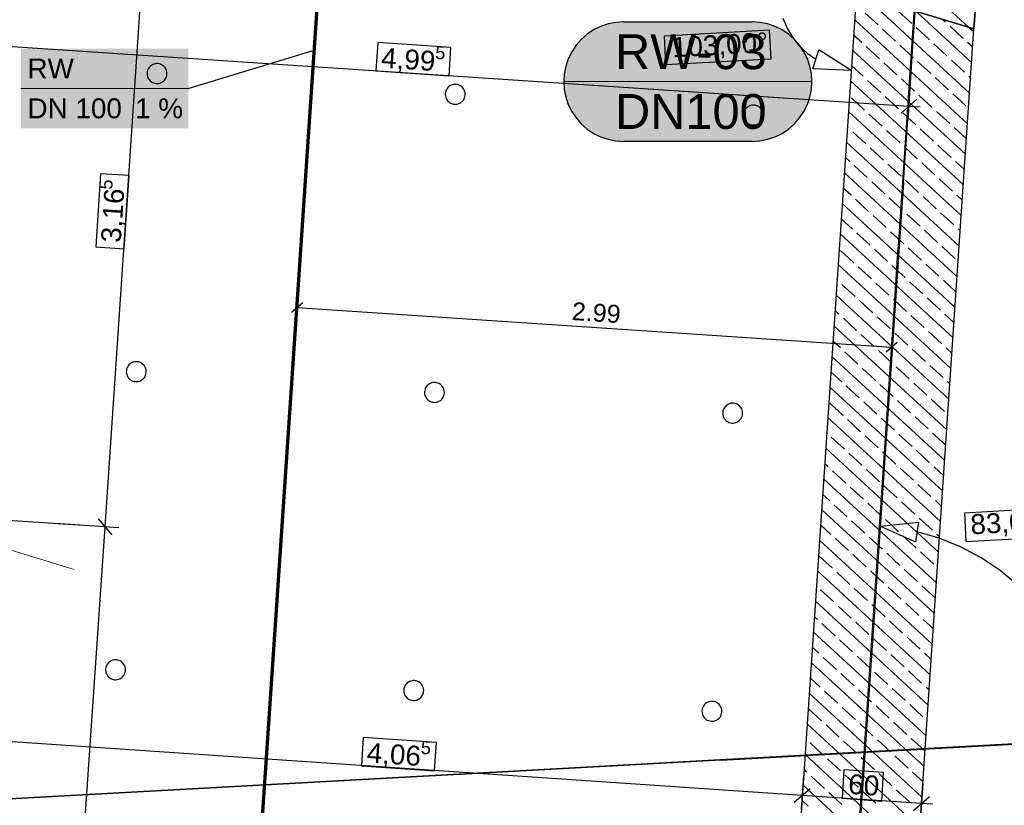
# Model space of a CAD drawing. Extents: x -779 to 790, y -208 to 633.
# Tile 215 of 232: x 381 to 480, y 185 to 264. Entities that reach past the tile are written whole.
import ezdxf
from ezdxf.lldxf.tags import DXFTag

# ---------------------------------------------------------------- set-up
doc = ezdxf.new("R2010")
doc.units = 0
doc.layers.get('0').update_dxf_attribs({"lineweight": 25})
for name, color, linetype, lineweight, true_color in [('01AFU Allgemein Bemaßung-A07F5V4RWF', 7, 'Continuous', 25, 0x848484), ('02 Raster Bemaßung', 7, 'Continuous', 25, 0x848484), ('02 Raster Gebäude-A07F5V4QWF', 7, 'Continuous', 25, 0x848484), ('20 Fundament-A07F5V4OWF', 7, 'Continuous', 25, 0x848484), ('20 Magerbeton Bohrungen', 7, 'Continuous', 25, 0x848484), ('S_Mass', 150, 'Continuous', 25, 0x007fff), ('S_Regenwasser_Grundleitung', 7, 'Continuous', 70, 0x0080ff), ('X_Mass', 150, 'Continuous', 25, 0x007fff)]:
    doc.layers.add(name, color=color, linetype=linetype, lineweight=lineweight, true_color=true_color)
doc.layers.add('02 Raster Gebäude-A07F5V53WF', color=7, linetype='Continuous', lineweight=13)
doc.styles.get("Standard").update_dxf_attribs({"font": 'arial.ttf'})
tags = doc.linetypes.add('Raster-A07F5V4TWF', pattern=[0.2, 0.1, -0.05, 0, -0.05]).pattern_tags.tags
tags[10:11] = [DXFTag(74, 4), DXFTag(75, 0), DXFTag(340, '0'), DXFTag(46, 1.0), DXFTag(50, 0.0), DXFTag(44, 0.0), DXFTag(45, 0.0)]
tags[8:9] = [DXFTag(74, 4), DXFTag(75, 0), DXFTag(340, '0'), DXFTag(46, 1.0), DXFTag(50, 0.0), DXFTag(44, 0.0), DXFTag(45, 0.0)]
tags[6:7] = [DXFTag(74, 4), DXFTag(75, 0), DXFTag(340, '0'), DXFTag(46, 1.0), DXFTag(50, 0.0), DXFTag(44, 0.0), DXFTag(45, 0.0)]
tags[4:5] = [DXFTag(74, 4), DXFTag(75, 0), DXFTag(340, '0'), DXFTag(46, 1.0), DXFTag(50, 0.0), DXFTag(44, 0.0), DXFTag(45, 0.0)]
tags = doc.linetypes.add('Raster-A07F5V57WF', pattern=[0.2, 0.1, -0.05, 0, -0.05]).pattern_tags.tags
tags[10:11] = [DXFTag(74, 4), DXFTag(75, 0), DXFTag(340, '0'), DXFTag(46, 1.0), DXFTag(50, 0.0), DXFTag(44, 0.0), DXFTag(45, 0.0)]
tags[8:9] = [DXFTag(74, 4), DXFTag(75, 0), DXFTag(340, '0'), DXFTag(46, 1.0), DXFTag(50, 0.0), DXFTag(44, 0.0), DXFTag(45, 0.0)]
tags[6:7] = [DXFTag(74, 4), DXFTag(75, 0), DXFTag(340, '0'), DXFTag(46, 1.0), DXFTag(50, 0.0), DXFTag(44, 0.0), DXFTag(45, 0.0)]
tags[4:5] = [DXFTag(74, 4), DXFTag(75, 0), DXFTag(340, '0'), DXFTag(46, 1.0), DXFTag(50, 0.0), DXFTag(44, 0.0), DXFTag(45, 0.0)]
tags = doc.linetypes.add('Strichpunkt', pattern=[1, 0.5, -0.25, 0, -0.25]).pattern_tags.tags
tags[10:11] = [DXFTag(74, 4), DXFTag(75, 0), DXFTag(340, '0'), DXFTag(46, 1.0), DXFTag(50, 0.0), DXFTag(44, 0.0), DXFTag(45, 0.0)]
tags[8:9] = [DXFTag(74, 4), DXFTag(75, 0), DXFTag(340, '0'), DXFTag(46, 1.0), DXFTag(50, 0.0), DXFTag(44, 0.0), DXFTag(45, 0.0)]
tags[6:7] = [DXFTag(74, 4), DXFTag(75, 0), DXFTag(340, '0'), DXFTag(46, 1.0), DXFTag(50, 0.0), DXFTag(44, 0.0), DXFTag(45, 0.0)]
tags[4:5] = [DXFTag(74, 4), DXFTag(75, 0), DXFTag(340, '0'), DXFTag(46, 1.0), DXFTag(50, 0.0), DXFTag(44, 0.0), DXFTag(45, 0.0)]
tags = doc.linetypes.add('Wipeout_Contour-A07F5V4SWF', pattern=[1, 0, -1]).pattern_tags.tags
tags[6:7] = [DXFTag(74, 4), DXFTag(75, 0), DXFTag(340, '0'), DXFTag(46, 1.0), DXFTag(50, 0.0), DXFTag(44, 0.0), DXFTag(45, 0.0)]
tags[4:5] = [DXFTag(74, 4), DXFTag(75, 0), DXFTag(340, '0'), DXFTag(46, 1.0), DXFTag(50, 0.0), DXFTag(44, 0.0), DXFTag(45, 0.0)]

# ---------------------------------------------------------------- blocks, each defined once
blk = doc.blocks.new('Referenz-A07F5V4VWF', base_point=(-401.415, -176.34))
at = {"color": 0, "linetype": 'ByBlock', "lineweight": -2, "ltscale": 12.5}
for p, q in [((476.505, 263.113), (477.336, 275.402)), ((464.718, 266.687), (446.71, 0.268)), ((464.718, 266.687), (457.904, 165.879)), ((464.718, 266.687), (476.505, 263.113)), ((476.505, 263.113), (464.718, 266.687)), ((458.901, 2.668), (476.505, 263.113))]:
    blk.add_line(p, q, dxfattribs=at)
at = {"layer": '01AFU Allgemein Bemaßung-A07F5V4RWF', "color": 0, "linetype": 'Wipeout_Contour-A07F5V4SWF', "lineweight": -2, "ltscale": 1.625}
for p, q in [((415.214, 191.955), (415.021, 189.104)), ((422.564, 191.459), (415.214, 191.955)), ((422.371, 188.608), (422.564, 191.459)), ((415.021, 189.104), (422.371, 188.608)), ((463.462, 188.694), (463.27, 185.843)), ((467.44, 188.425), (463.462, 188.694)), ((467.248, 185.574), (467.44, 188.425)), ((463.27, 185.843), (467.248, 185.574))]:
    blk.add_line(p, q, dxfattribs=at)
at = {"layer": '01AFU Allgemein Bemaßung-A07F5V4RWF', "color": 0, "lineweight": -2}
for p, q in [((459.273, 186.142), (378.123, 191.627)), ((459.408, 188.138), (459.179, 184.739)), ((458.474, 185.444), (460.072, 186.84)), ((471.383, 187.328), (471.153, 183.929)), ((471.248, 185.332), (459.273, 186.142)), ((470.449, 184.635), (472.047, 186.03)), ((472.37, 185.257), (471.248, 185.332))]:
    blk.add_line(p, q, dxfattribs=at)
at = {"layer": '02 Raster Bemaßung', "color": 0, "lineweight": -2}
for p, q in [((389.288, 213.109), (393.558, 276.281)), ((457.333, 264.179), (457.75, 263.183)), ((457.75, 263.183), (458.3, 262.254)), ((370.306, 261.967), (469.984, 255.347)), ((458.3, 262.254), (458.974, 261.41)), ((458.974, 261.41), (459.757, 260.668)), ((460.332, 259.088), (460.94, 260.993)), ((464.192, 258.905), (460.94, 260.993)), ((459.757, 260.668), (460.636, 260.041)), ((469.891, 253.944), (470.316, 260.337)), ((464.192, 258.905), (460.332, 259.088)), ((469.186, 254.649), (470.782, 256.046)), ((469.984, 255.347), (471.107, 255.273)), ((388.59, 213.908), (389.986, 212.311)), ((467.114, 213.153), (470.954, 213.586)), ((470.954, 213.586), (470.655, 211.608)), ((378.556, 54.335), (389.288, 213.109)), ((390.691, 213.015), (384.299, 213.447)), ((467.114, 213.153), (470.655, 211.608)), ((473.027, 211.951), (470.804, 212.597)), ((475.172, 211.083), (473.027, 211.951)), ((477.218, 210.001), (475.172, 211.083)), ((479.143, 208.717), (477.218, 210.001)), ((480.928, 207.244), (479.143, 208.717))]:
    blk.add_line(p, q, dxfattribs=at)
at = {"layer": '02 Raster Bemaßung', "color": 0, "linetype": 'Wipeout_Contour-A07F5V4SWF', "lineweight": -2, "ltscale": 1.625}
for p, q in [((455.982, 262.955), (445.404, 262.376)), ((456.138, 260.102), (455.982, 262.955)), ((445.404, 262.376), (445.56, 259.523)), ((416.657, 261.724), (416.468, 258.873)), ((424.008, 261.236), (416.657, 261.724)), ((423.819, 258.385), (424.008, 261.236)), ((445.56, 259.523), (456.138, 260.102)), ((416.468, 258.873), (423.819, 258.385)), ((388.849, 248.561), (388.352, 241.211)), ((391.7, 248.368), (388.849, 248.561)), ((391.203, 241.018), (391.7, 248.368)), ((388.352, 241.211), (391.203, 241.018)), ((484.562, 214.981), (475.547, 214.487)), ((475.547, 214.487), (475.703, 211.634)), ((475.703, 211.634), (484.718, 212.127))]:
    blk.add_line(p, q, dxfattribs=at)
at = {"layer": '02 Raster Gebäude-A07F5V4QWF', "color": 0, "linetype": 'Raster-A07F5V4TWF', "lineweight": -2, "ltscale": 187.5}
for p, q in [((469.446, 247.662), (473.796, 312.011)), ((469.446, 247.662), (448.555, -61.417)), ((451.144, 189.676), (515.542, 193.2)), ((451.144, 189.676), (-78.952, 160.671))]:
    blk.add_line(p, q, dxfattribs=at)
at = {"layer": '02 Raster Gebäude-A07F5V4QWF', "color": 0, "linetype": 'Strichpunkt', "lineweight": -2, "ltscale": 0.405}
blk.add_line((379.518, 213.761), (387.118, 213.256), dxfattribs=at)
at = {"layer": '20 Fundament-A07F5V4OWF', "color": 0, "lineweight": -2}
for p, q in [((477.336, 275.402), (476.505, 263.113)), ((475.966, 263.276), (469.034, 269.668)), ((464.718, 266.687), (457.904, 165.879)), ((476.068, 256.652), (465.415, 266.475)), ((476.276, 259.725), (470.691, 264.876)), ((475.861, 253.578), (464.537, 264.02)), ((466.879, 263.493), (465.556, 264.713)), ((470.271, 263.63), (468.947, 264.851)), ((473.662, 263.768), (473.328, 264.076)), ((458.063, -9.729), (476.505, 263.113)), ((468.644, 261.866), (467.32, 263.086)), ((472.035, 262.003), (470.712, 263.224)), ((475.427, 262.141), (474.104, 263.361)), ((476.484, 262.799), (475.966, 263.276)), ((465.252, 261.728), (464.434, 262.483)), ((475.653, 250.505), (464.33, 260.946)), ((467.016, 260.101), (465.693, 261.322)), ((470.408, 260.239), (469.085, 261.459)), ((473.8, 260.376), (472.476, 261.596)), ((476.38, 261.262), (475.868, 261.734)), ((475.564, 258.749), (474.241, 259.969)), ((465.389, 258.337), (464.226, 259.409)), ((468.781, 258.474), (467.458, 259.694)), ((472.173, 258.611), (470.849, 259.832)), ((470.546, 256.847), (469.222, 258.067)), ((473.937, 256.984), (472.614, 258.205)), ((476.172, 258.188), (476.006, 258.342)), ((475.445, 247.431), (464.122, 257.873)), ((467.154, 256.709), (465.83, 257.93)), ((465.527, 254.945), (464.203, 256.165)), ((468.918, 255.082), (467.595, 256.303)), ((472.31, 255.22), (470.987, 256.44)), ((475.702, 255.357), (474.378, 256.577)), ((475.237, 244.358), (463.914, 254.799)), ((467.291, 253.318), (465.968, 254.538)), ((470.683, 253.455), (469.36, 254.675)), ((474.075, 253.593), (472.751, 254.813)), ((463.899, 253.18), (463.81, 253.262)), ((472.448, 251.828), (471.124, 253.048)), ((475.757, 252.042), (474.516, 253.186)), ((465.664, 251.553), (464.341, 252.773)), ((469.056, 251.691), (467.732, 252.911)), ((475.03, 241.284), (463.706, 251.726)), ((467.429, 249.926), (466.105, 251.146)), ((470.82, 250.063), (469.497, 251.284)), ((474.212, 250.201), (472.889, 251.421)), ((464.037, 249.789), (463.603, 250.189)), ((465.801, 248.161), (464.478, 249.382)), ((469.193, 248.299), (467.87, 249.519)), ((472.585, 248.436), (471.262, 249.657)), ((475.549, 248.968), (474.653, 249.794)), ((474.822, 238.211), (463.499, 248.652)), ((464.174, 246.397), (463.395, 247.115)), ((467.566, 246.534), (466.243, 247.755)), ((470.958, 246.672), (469.634, 247.892)), ((474.35, 246.809), (473.026, 248.029)), ((469.331, 244.907), (468.007, 246.127)), ((472.722, 245.044), (471.399, 246.265)), ((475.341, 245.895), (474.791, 246.402)), ((474.614, 235.137), (463.291, 245.579)), ((465.939, 244.77), (464.615, 245.99)), ((467.703, 243.142), (466.38, 244.363)), ((471.095, 243.28), (469.772, 244.5)), ((474.487, 243.417), (473.164, 244.638)), ((464.312, 243.005), (463.187, 244.042)), ((474.406, 232.064), (463.083, 242.505)), ((466.076, 241.378), (464.753, 242.598)), ((469.468, 241.515), (468.145, 242.736)), ((472.86, 241.653), (471.536, 242.873)), ((475.133, 242.821), (474.928, 243.01)), ((474.624, 240.025), (473.301, 241.246)), ((464.449, 239.613), (463.126, 240.834)), ((467.841, 239.751), (466.517, 240.971)), ((471.233, 239.888), (469.909, 241.108)), ((474.199, 228.99), (462.875, 239.432)), ((466.214, 237.986), (464.89, 239.206)), ((469.605, 238.123), (468.282, 239.344)), ((472.997, 238.261), (471.674, 239.481)), ((462.822, 237.849), (462.772, 237.895)), ((464.586, 236.221), (463.263, 237.442)), ((467.978, 236.359), (466.655, 237.579)), ((471.37, 236.496), (470.047, 237.717)), ((474.718, 236.674), (473.438, 237.854)), ((473.991, 225.917), (462.668, 236.358)), ((466.351, 234.594), (465.028, 235.815)), ((469.743, 234.732), (468.419, 235.952)), ((473.135, 234.869), (471.811, 236.089)), ((462.959, 234.457), (462.564, 234.822)), ((471.507, 233.104), (470.184, 234.325)), ((474.51, 233.601), (473.576, 234.462)), ((473.783, 222.843), (462.46, 233.285)), ((464.724, 232.83), (463.4, 234.05)), ((468.116, 232.967), (466.792, 234.187)), ((466.488, 231.202), (465.165, 232.423)), ((469.88, 231.34), (468.557, 232.56)), ((473.272, 231.477), (471.949, 232.698)), ((463.097, 231.065), (462.356, 231.748)), ((464.861, 229.438), (463.538, 230.658)), ((468.253, 229.575), (466.93, 230.796)), ((471.645, 229.713), (470.321, 230.933)), ((474.302, 230.527), (473.713, 231.071)), ((473.575, 219.77), (462.252, 230.211)), ((473.409, 228.086), (472.086, 229.306)), ((463.234, 227.673), (462.148, 228.675)), ((466.626, 227.811), (465.302, 229.031)), ((470.018, 227.948), (468.694, 229.168)), ((468.39, 226.184), (467.067, 227.404)), ((471.782, 226.321), (470.459, 227.541)), ((474.095, 227.454), (473.851, 227.679)), ((473.368, 216.696), (462.044, 227.138)), ((464.999, 226.046), (463.675, 227.266)), ((463.372, 224.282), (462.048, 225.502)), ((466.763, 224.419), (465.44, 225.639)), ((470.155, 224.556), (468.832, 225.777)), ((473.547, 224.694), (472.223, 225.914)), ((473.16, 213.623), (461.837, 224.064)), ((465.136, 222.654), (463.813, 223.875)), ((468.528, 222.792), (467.204, 224.012)), ((471.92, 222.929), (470.596, 224.15)), ((461.744, 222.517), (461.733, 222.528)), ((470.293, 221.165), (468.969, 222.385)), ((473.679, 221.307), (472.361, 222.522)), ((463.509, 220.89), (462.186, 222.11)), ((466.901, 221.027), (465.577, 222.248)), ((472.952, 210.549), (461.629, 220.991)), ((465.274, 219.263), (463.95, 220.483)), ((468.665, 219.4), (467.342, 220.62)), ((472.057, 219.537), (470.734, 220.758)), ((461.882, 219.125), (461.525, 219.454)), ((463.646, 217.498), (462.323, 218.718)), ((467.038, 217.635), (465.715, 218.856)), ((470.43, 217.773), (469.106, 218.993)), ((473.472, 218.233), (472.498, 219.131)), ((472.744, 207.476), (461.421, 217.917)), ((465.411, 215.871), (464.088, 217.091)), ((468.803, 216.008), (467.479, 217.229)), ((472.195, 216.146), (470.871, 217.366)), ((462.019, 215.733), (461.317, 216.381)), ((467.176, 214.244), (465.852, 215.464)), ((470.567, 214.381), (469.244, 215.601)), ((473.264, 215.16), (472.636, 215.739)), ((472.537, 204.402), (461.213, 214.844)), ((463.784, 214.106), (462.46, 215.327)), ((465.548, 212.479), (464.225, 213.699)), ((468.94, 212.616), (467.617, 213.837)), ((472.332, 212.754), (471.008, 213.974)), ((462.157, 212.342), (461.11, 213.307)), ((472.329, 201.329), (461.006, 211.77)), ((463.921, 210.714), (462.598, 211.935)), ((467.313, 210.852), (465.99, 212.072)), ((470.705, 210.989), (469.381, 212.21)), ((473.056, 212.086), (472.773, 212.347)), ((472.469, 209.362), (471.146, 210.582)), ((462.294, 208.95), (460.971, 210.17)), ((465.686, 209.087), (464.362, 210.308)), ((469.078, 209.225), (467.754, 210.445)), ((472.121, 198.255), (460.798, 208.697)), ((464.059, 207.323), (462.735, 208.543)), ((467.45, 207.46), (466.127, 208.68)), ((470.842, 207.597), (469.519, 208.818)), ((462.431, 205.558), (461.108, 206.778)), ((465.823, 205.695), (464.5, 206.916)), ((469.215, 205.833), (467.892, 207.053)), ((472.607, 205.97), (471.283, 207.191)), ((471.913, 195.182), (460.59, 205.623)), ((464.196, 203.931), (462.873, 205.151)), ((467.588, 204.068), (466.264, 205.289)), ((470.98, 204.206), (469.656, 205.426)), ((460.804, 203.793), (460.486, 204.087)), ((469.352, 202.441), (468.029, 203.662)), ((472.433, 202.866), (471.421, 203.799)), ((462.569, 202.166), (461.245, 203.387)), ((465.961, 202.304), (464.637, 203.524)), ((471.706, 192.108), (460.383, 202.55)), ((464.333, 200.539), (463.01, 201.76)), ((467.725, 200.677), (466.402, 201.897)), ((471.117, 200.814), (469.794, 202.034)), ((460.942, 200.402), (460.279, 201.013)), ((462.706, 198.775), (461.383, 199.995)), ((466.098, 198.912), (464.775, 200.132)), ((469.49, 199.049), (468.166, 200.27)), ((472.225, 199.792), (471.558, 200.407)), ((471.498, 189.035), (460.175, 199.476)), ((461.079, 197.01), (460.071, 197.94)), ((464.471, 197.147), (463.147, 198.368)), ((467.863, 197.285), (466.539, 198.505)), ((471.254, 197.422), (469.931, 198.643)), ((466.235, 195.52), (464.912, 196.741)), ((469.627, 195.658), (468.304, 196.878)), ((472.017, 196.719), (471.696, 197.015)), ((471.29, 185.961), (459.967, 196.403)), ((462.844, 195.383), (461.52, 196.603)), ((461.216, 193.618), (459.893, 194.839)), ((464.608, 193.756), (463.285, 194.976)), ((468, 193.893), (466.677, 195.113)), ((471.392, 194.03), (470.068, 195.251)), ((471.082, 182.888), (459.759, 193.329)), ((462.981, 191.991), (461.658, 193.211)), ((466.373, 192.128), (465.049, 193.349)), ((469.765, 192.266), (468.441, 193.486)), ((471.529, 190.639), (470.206, 191.859)), ((461.354, 190.226), (460.03, 191.447)), ((464.746, 190.364), (463.422, 191.584)), ((468.137, 190.501), (466.814, 191.722)), ((470.875, 179.814), (459.552, 190.256)), ((463.119, 188.599), (461.795, 189.82)), ((466.51, 188.737), (465.187, 189.957)), ((469.902, 188.874), (468.579, 190.094)), ((459.727, 188.462), (459.448, 188.719)), ((461.491, 186.835), (460.168, 188.055)), ((464.883, 186.972), (463.56, 188.192)), ((468.275, 187.109), (466.951, 188.33)), ((471.394, 187.498), (470.343, 188.467)), ((470.667, 176.741), (459.344, 187.182)), ((463.256, 185.207), (461.932, 186.428)), ((466.648, 185.345), (465.324, 186.565)), ((470.039, 185.482), (468.716, 186.703)), ((459.864, 185.07), (459.24, 185.646))]:
    blk.add_line(p, q, dxfattribs=at)
at = {"layer": '20 Magerbeton Bohrungen', "color": 0, "lineweight": -2}
for p, q in [((464.718, 266.687), (457.904, 165.879)), ((393.57, 258.958), (393.533, 258.833)), ((393.623, 259.078), (393.57, 258.958)), ((393.692, 259.19), (393.623, 259.078)), ((393.774, 259.291), (393.692, 259.19)), ((393.869, 259.381), (393.774, 259.291)), ((393.974, 259.458), (393.869, 259.381)), ((394.089, 259.521), (393.974, 259.458)), ((394.211, 259.568), (394.089, 259.521)), ((394.338, 259.599), (394.211, 259.568)), ((394.468, 259.613), (394.338, 259.599)), ((394.599, 259.609), (394.468, 259.613)), ((394.728, 259.589), (394.599, 259.609)), ((394.854, 259.552), (394.728, 259.589)), ((394.974, 259.499), (394.854, 259.552)), ((395.085, 259.431), (394.974, 259.499)), ((395.187, 259.349), (395.085, 259.431)), ((395.277, 259.254), (395.187, 259.349)), ((395.354, 259.148), (395.277, 259.254)), ((395.417, 259.033), (395.354, 259.148)), ((395.464, 258.911), (395.417, 259.033)), ((393.513, 258.704), (393.51, 258.573)), ((393.51, 258.573), (393.523, 258.443)), ((393.533, 258.833), (393.513, 258.704)), ((393.523, 258.443), (393.554, 258.316)), ((393.554, 258.316), (393.601, 258.193)), ((393.601, 258.193), (393.664, 258.079)), ((393.664, 258.079), (393.741, 257.973)), ((393.741, 257.973), (393.831, 257.878)), ((395.244, 257.935), (395.326, 258.037)), ((395.326, 258.037), (395.395, 258.149)), ((395.395, 258.149), (395.448, 258.268)), ((395.448, 258.268), (395.485, 258.394)), ((395.494, 258.784), (395.464, 258.911)), ((395.485, 258.394), (395.505, 258.523)), ((395.508, 258.654), (395.494, 258.784)), ((395.505, 258.523), (395.508, 258.654)), ((393.831, 257.878), (393.933, 257.796)), ((393.933, 257.796), (394.044, 257.728)), ((394.044, 257.728), (394.164, 257.675)), ((394.164, 257.675), (394.289, 257.638)), ((394.289, 257.638), (394.419, 257.617)), ((394.419, 257.617), (394.549, 257.614)), ((394.549, 257.614), (394.68, 257.628)), ((394.68, 257.628), (394.807, 257.659)), ((394.807, 257.659), (394.929, 257.706)), ((394.929, 257.706), (395.044, 257.768)), ((395.044, 257.768), (395.149, 257.845)), ((395.149, 257.845), (395.244, 257.935)), ((423.555, 256.995), (423.502, 256.875)), ((423.623, 257.107), (423.555, 256.995)), ((423.705, 257.208), (423.623, 257.107)), ((423.8, 257.299), (423.705, 257.208)), ((423.906, 257.376), (423.8, 257.299)), ((424.021, 257.438), (423.906, 257.376)), ((424.143, 257.485), (424.021, 257.438)), ((424.27, 257.516), (424.143, 257.485)), ((424.4, 257.53), (424.27, 257.516)), ((424.531, 257.526), (424.4, 257.53)), ((424.66, 257.506), (424.531, 257.526)), ((424.785, 257.469), (424.66, 257.506)), ((424.905, 257.416), (424.785, 257.469)), ((425.017, 257.348), (424.905, 257.416)), ((425.118, 257.266), (425.017, 257.348)), ((425.209, 257.171), (425.118, 257.266)), ((425.286, 257.065), (425.209, 257.171)), ((425.348, 256.95), (425.286, 257.065)), ((423.444, 256.621), (423.441, 256.49)), ((423.441, 256.49), (423.455, 256.36)), ((423.465, 256.75), (423.444, 256.621)), ((423.455, 256.36), (423.486, 256.233)), ((423.502, 256.875), (423.465, 256.75)), ((423.486, 256.233), (423.533, 256.111)), ((423.533, 256.111), (423.595, 255.996)), ((423.595, 255.996), (423.672, 255.89)), ((425.258, 255.954), (425.326, 256.066)), ((425.326, 256.066), (425.379, 256.185)), ((425.395, 256.828), (425.348, 256.95)), ((425.379, 256.185), (425.416, 256.311)), ((425.426, 256.701), (425.395, 256.828)), ((425.416, 256.311), (425.437, 256.44)), ((425.44, 256.571), (425.426, 256.701)), ((425.437, 256.44), (425.44, 256.571)), ((423.672, 255.89), (423.762, 255.795)), ((423.762, 255.795), (423.864, 255.713)), ((423.864, 255.713), (423.976, 255.645)), ((423.976, 255.645), (424.095, 255.592)), ((424.095, 255.592), (424.221, 255.555)), ((424.221, 255.555), (424.35, 255.534)), ((424.35, 255.534), (424.481, 255.531)), ((424.481, 255.531), (424.611, 255.545)), ((424.611, 255.545), (424.738, 255.576)), ((424.738, 255.576), (424.86, 255.623)), ((424.86, 255.623), (424.975, 255.685)), ((424.975, 255.685), (425.081, 255.762)), ((425.081, 255.762), (425.176, 255.852)), ((425.176, 255.852), (425.258, 255.954)), ((453.555, 255.024), (453.486, 254.912)), ((453.637, 255.126), (453.555, 255.024)), ((453.732, 255.216), (453.637, 255.126)), ((453.837, 255.293), (453.732, 255.216)), ((453.952, 255.355), (453.837, 255.293)), ((454.074, 255.402), (453.952, 255.355)), ((454.201, 255.433), (454.074, 255.402)), ((454.331, 255.447), (454.201, 255.433)), ((454.462, 255.444), (454.331, 255.447)), ((454.592, 255.423), (454.462, 255.444)), ((454.717, 255.386), (454.592, 255.423)), ((454.837, 255.333), (454.717, 255.386)), ((454.948, 255.265), (454.837, 255.333)), ((455.05, 255.183), (454.948, 255.265)), ((455.14, 255.088), (455.05, 255.183)), ((455.217, 254.982), (455.14, 255.088)), ((455.28, 254.867), (455.217, 254.982)), ((453.376, 254.538), (453.373, 254.407)), ((453.373, 254.407), (453.387, 254.277)), ((453.396, 254.667), (453.376, 254.538)), ((453.387, 254.277), (453.417, 254.15)), ((453.433, 254.793), (453.396, 254.667)), ((453.417, 254.15), (453.464, 254.028)), ((453.486, 254.912), (453.433, 254.793)), ((453.464, 254.028), (453.527, 253.913)), ((455.258, 253.983), (455.311, 254.103)), ((455.327, 254.745), (455.28, 254.867)), ((455.311, 254.103), (455.348, 254.228)), ((455.357, 254.618), (455.327, 254.745)), ((455.348, 254.228), (455.368, 254.357)), ((455.371, 254.488), (455.357, 254.618)), ((455.368, 254.357), (455.371, 254.488)), ((453.527, 253.913), (453.604, 253.807)), ((453.604, 253.807), (453.694, 253.712)), ((453.694, 253.712), (453.796, 253.63)), ((453.796, 253.63), (453.907, 253.562)), ((453.907, 253.562), (454.027, 253.509)), ((454.027, 253.509), (454.152, 253.472)), ((454.152, 253.472), (454.282, 253.452)), ((454.282, 253.452), (454.412, 253.448)), ((454.412, 253.448), (454.543, 253.462)), ((454.543, 253.462), (454.67, 253.493)), ((454.67, 253.493), (454.792, 253.54)), ((454.792, 253.54), (454.907, 253.602)), ((454.907, 253.602), (455.012, 253.679)), ((455.012, 253.679), (455.107, 253.77)), ((455.107, 253.77), (455.189, 253.871)), ((455.189, 253.871), (455.258, 253.983)), ((391.691, 229.36), (391.609, 229.258)), ((391.786, 229.45), (391.691, 229.36)), ((391.891, 229.527), (391.786, 229.45)), ((392.006, 229.59), (391.891, 229.527)), ((392.128, 229.637), (392.006, 229.59)), ((392.256, 229.667), (392.128, 229.637)), ((392.386, 229.681), (392.256, 229.667)), ((392.516, 229.678), (392.386, 229.681)), ((392.646, 229.658), (392.516, 229.678)), ((392.771, 229.621), (392.646, 229.658)), ((392.891, 229.567), (392.771, 229.621)), ((393.002, 229.499), (392.891, 229.567)), ((393.104, 229.417), (393.002, 229.499)), ((393.194, 229.322), (393.104, 229.417)), ((393.271, 229.217), (393.194, 229.322)), ((391.43, 228.772), (391.427, 228.641)), ((391.427, 228.641), (391.441, 228.511)), ((391.45, 228.901), (391.43, 228.772)), ((391.441, 228.511), (391.471, 228.384)), ((391.487, 229.027), (391.45, 228.901)), ((391.471, 228.384), (391.518, 228.262)), ((391.54, 229.146), (391.487, 229.027)), ((391.609, 229.258), (391.54, 229.146)), ((393.334, 229.102), (393.271, 229.217)), ((393.312, 228.217), (393.365, 228.337)), ((393.381, 228.98), (393.334, 229.102)), ((393.365, 228.337), (393.402, 228.462)), ((393.412, 228.852), (393.381, 228.98)), ((393.402, 228.462), (393.422, 228.591)), ((393.425, 228.722), (393.412, 228.852)), ((393.422, 228.591), (393.425, 228.722)), ((391.518, 228.262), (391.581, 228.147)), ((391.581, 228.147), (391.658, 228.041)), ((391.658, 228.041), (391.748, 227.947)), ((391.748, 227.947), (391.85, 227.864)), ((391.85, 227.864), (391.962, 227.796)), ((391.962, 227.796), (392.081, 227.743)), ((392.081, 227.743), (392.207, 227.706)), ((392.207, 227.706), (392.336, 227.686)), ((392.336, 227.686), (392.467, 227.682)), ((392.467, 227.682), (392.597, 227.696)), ((392.597, 227.696), (392.724, 227.727)), ((392.724, 227.727), (392.846, 227.774)), ((392.846, 227.774), (392.961, 227.837)), ((392.961, 227.837), (393.067, 227.914)), ((393.067, 227.914), (393.161, 228.004)), ((393.161, 228.004), (393.244, 228.106)), ((393.244, 228.106), (393.312, 228.217)), ((421.717, 227.367), (421.622, 227.277)), ((421.823, 227.444), (421.717, 227.367)), ((421.938, 227.507), (421.823, 227.444)), ((422.06, 227.554), (421.938, 227.507)), ((422.187, 227.584), (422.06, 227.554)), ((422.317, 227.598), (422.187, 227.584)), ((422.448, 227.595), (422.317, 227.598)), ((422.577, 227.575), (422.448, 227.595)), ((422.703, 227.538), (422.577, 227.575)), ((422.822, 227.485), (422.703, 227.538)), ((422.934, 227.416), (422.822, 227.485)), ((423.036, 227.334), (422.934, 227.416)), ((423.126, 227.239), (423.036, 227.334)), ((421.362, 226.689), (421.358, 226.558)), ((421.358, 226.558), (421.372, 226.428)), ((421.382, 226.818), (421.362, 226.689)), ((421.372, 226.428), (421.403, 226.301)), ((421.419, 226.944), (421.382, 226.818)), ((421.472, 227.064), (421.419, 226.944)), ((421.54, 227.175), (421.472, 227.064)), ((421.622, 227.277), (421.54, 227.175)), ((423.203, 227.134), (423.126, 227.239)), ((423.265, 227.019), (423.203, 227.134)), ((423.312, 226.897), (423.265, 227.019)), ((423.296, 226.254), (423.333, 226.379)), ((423.343, 226.77), (423.312, 226.897)), ((423.333, 226.379), (423.354, 226.509)), ((423.357, 226.639), (423.343, 226.77)), ((423.354, 226.509), (423.357, 226.639)), ((421.403, 226.301), (421.45, 226.179)), ((421.45, 226.179), (421.512, 226.064)), ((421.512, 226.064), (421.589, 225.958)), ((421.589, 225.958), (421.68, 225.864)), ((421.68, 225.864), (421.781, 225.781)), ((421.781, 225.781), (421.893, 225.713)), ((421.893, 225.713), (422.013, 225.66)), ((422.013, 225.66), (422.138, 225.623)), ((422.138, 225.623), (422.267, 225.603)), ((422.267, 225.603), (422.398, 225.6)), ((422.398, 225.6), (422.528, 225.613)), ((422.528, 225.613), (422.655, 225.644)), ((422.655, 225.644), (422.777, 225.691)), ((422.777, 225.691), (422.892, 225.754)), ((422.892, 225.754), (422.998, 225.831)), ((422.998, 225.831), (423.093, 225.921)), ((423.093, 225.921), (423.175, 226.023)), ((423.175, 226.023), (423.243, 226.134)), ((423.243, 226.134), (423.296, 226.254)), ((451.754, 225.361), (451.649, 225.284)), ((451.869, 225.424), (451.754, 225.361)), ((451.991, 225.471), (451.869, 225.424)), ((452.119, 225.502), (451.991, 225.471)), ((452.249, 225.515), (452.119, 225.502)), ((452.379, 225.512), (452.249, 225.515)), ((452.509, 225.492), (452.379, 225.512)), ((452.634, 225.455), (452.509, 225.492)), ((452.754, 225.402), (452.634, 225.455)), ((452.865, 225.334), (452.754, 225.402)), ((452.967, 225.251), (452.865, 225.334)), ((451.293, 224.606), (451.29, 224.476)), ((451.29, 224.476), (451.304, 224.345)), ((451.313, 224.736), (451.293, 224.606)), ((451.304, 224.345), (451.334, 224.218)), ((451.35, 224.861), (451.313, 224.736)), ((451.403, 224.981), (451.35, 224.861)), ((451.472, 225.092), (451.403, 224.981)), ((451.554, 225.194), (451.472, 225.092)), ((451.649, 225.284), (451.554, 225.194)), ((453.057, 225.157), (452.967, 225.251)), ((453.134, 225.051), (453.057, 225.157)), ((453.197, 224.936), (453.134, 225.051)), ((453.244, 224.814), (453.197, 224.936)), ((453.275, 224.687), (453.244, 224.814)), ((453.265, 224.297), (453.285, 224.426)), ((453.288, 224.557), (453.275, 224.687)), ((453.285, 224.426), (453.288, 224.557)), ((451.334, 224.218), (451.381, 224.096)), ((451.381, 224.096), (451.444, 223.981)), ((451.444, 223.981), (451.521, 223.876)), ((451.521, 223.876), (451.611, 223.781)), ((451.611, 223.781), (451.713, 223.699)), ((451.713, 223.699), (451.825, 223.63)), ((451.825, 223.63), (451.944, 223.577)), ((451.944, 223.577), (452.07, 223.54)), ((452.07, 223.54), (452.199, 223.52)), ((452.199, 223.52), (452.33, 223.517)), ((452.33, 223.517), (452.46, 223.531)), ((452.46, 223.531), (452.587, 223.561)), ((452.587, 223.561), (452.709, 223.608)), ((452.709, 223.608), (452.824, 223.671)), ((452.824, 223.671), (452.93, 223.748)), ((452.93, 223.748), (453.024, 223.838)), ((453.024, 223.838), (453.107, 223.94)), ((453.107, 223.94), (453.175, 224.051)), ((453.175, 224.051), (453.228, 224.171)), ((453.228, 224.171), (453.265, 224.297)), ((389.923, 199.658), (389.809, 199.595)), ((390.045, 199.705), (389.923, 199.658)), ((390.173, 199.736), (390.045, 199.705)), ((390.303, 199.75), (390.173, 199.736)), ((390.434, 199.746), (390.303, 199.75)), ((390.563, 199.726), (390.434, 199.746)), ((390.688, 199.689), (390.563, 199.726)), ((390.808, 199.636), (390.688, 199.689)), ((389.347, 198.841), (389.344, 198.71)), ((389.344, 198.71), (389.358, 198.58)), ((389.368, 198.97), (389.347, 198.841)), ((389.405, 199.095), (389.368, 198.97)), ((389.458, 199.215), (389.405, 199.095)), ((389.526, 199.326), (389.458, 199.215)), ((389.608, 199.428), (389.526, 199.326)), ((389.703, 199.518), (389.608, 199.428)), ((389.809, 199.595), (389.703, 199.518)), ((390.919, 199.568), (390.808, 199.636)), ((391.021, 199.486), (390.919, 199.568)), ((391.111, 199.391), (391.021, 199.486)), ((391.188, 199.285), (391.111, 199.391)), ((391.251, 199.17), (391.188, 199.285)), ((391.298, 199.048), (391.251, 199.17)), ((391.329, 198.921), (391.298, 199.048)), ((391.319, 198.531), (391.339, 198.66)), ((391.343, 198.791), (391.329, 198.921)), ((391.339, 198.66), (391.343, 198.791)), ((389.358, 198.58), (389.388, 198.453)), ((389.388, 198.453), (389.435, 198.33)), ((389.435, 198.33), (389.498, 198.216)), ((389.498, 198.216), (389.575, 198.11)), ((389.575, 198.11), (389.665, 198.015)), ((389.665, 198.015), (389.767, 197.933)), ((389.767, 197.933), (389.879, 197.865)), ((389.879, 197.865), (389.998, 197.812)), ((389.998, 197.812), (390.124, 197.775)), ((390.124, 197.775), (390.253, 197.754)), ((390.253, 197.754), (390.384, 197.751)), ((390.384, 197.751), (390.514, 197.765)), ((390.514, 197.765), (390.641, 197.795)), ((390.641, 197.795), (390.763, 197.843)), ((390.763, 197.843), (390.878, 197.905)), ((390.878, 197.905), (390.984, 197.982)), ((390.984, 197.982), (391.078, 198.072)), ((391.078, 198.072), (391.161, 198.174)), ((391.161, 198.174), (391.229, 198.286)), ((391.229, 198.286), (391.282, 198.405)), ((391.282, 198.405), (391.319, 198.531)), ((420.234, 197.667), (420.104, 197.653)), ((420.365, 197.663), (420.234, 197.667)), ((420.494, 197.643), (420.365, 197.663)), ((419.279, 196.758), (419.275, 196.627)), ((419.299, 196.887), (419.279, 196.758)), ((419.336, 197.012), (419.299, 196.887)), ((419.389, 197.132), (419.336, 197.012)), ((419.457, 197.244), (419.389, 197.132)), ((419.54, 197.345), (419.457, 197.244)), ((419.634, 197.436), (419.54, 197.345)), ((419.74, 197.513), (419.634, 197.436)), ((419.855, 197.575), (419.74, 197.513)), ((419.977, 197.622), (419.855, 197.575)), ((420.104, 197.653), (419.977, 197.622)), ((420.62, 197.606), (420.494, 197.643)), ((420.739, 197.553), (420.62, 197.606)), ((420.851, 197.485), (420.739, 197.553)), ((420.953, 197.403), (420.851, 197.485)), ((421.043, 197.308), (420.953, 197.403)), ((421.12, 197.202), (421.043, 197.308)), ((421.183, 197.087), (421.12, 197.202)), ((421.23, 196.965), (421.183, 197.087)), ((421.26, 196.838), (421.23, 196.965)), ((421.274, 196.708), (421.26, 196.838)), ((421.271, 196.577), (421.274, 196.708)), ((419.275, 196.627), (419.289, 196.497)), ((419.289, 196.497), (419.32, 196.37)), ((419.32, 196.37), (419.367, 196.248)), ((419.367, 196.248), (419.43, 196.133)), ((419.43, 196.133), (419.507, 196.027)), ((419.507, 196.027), (419.597, 195.932)), ((419.597, 195.932), (419.699, 195.85)), ((419.699, 195.85), (419.81, 195.782)), ((419.81, 195.782), (419.93, 195.729)), ((419.93, 195.729), (420.055, 195.692)), ((420.055, 195.692), (420.184, 195.671)), ((420.445, 195.682), (420.573, 195.713)), ((420.573, 195.713), (420.695, 195.76)), ((420.695, 195.76), (420.809, 195.822)), ((420.809, 195.822), (420.915, 195.899)), ((420.915, 195.899), (421.01, 195.989)), ((421.01, 195.989), (421.092, 196.091)), ((421.092, 196.091), (421.16, 196.203)), ((421.16, 196.203), (421.213, 196.322)), ((421.213, 196.322), (421.25, 196.448)), ((421.25, 196.448), (421.271, 196.577)), ((420.184, 195.671), (420.315, 195.668)), ((420.315, 195.668), (420.445, 195.682)), ((449.231, 194.804), (449.21, 194.675)), ((449.268, 194.93), (449.231, 194.804)), ((449.321, 195.049), (449.268, 194.93)), ((449.389, 195.161), (449.321, 195.049)), ((449.471, 195.263), (449.389, 195.161)), ((449.566, 195.353), (449.471, 195.263)), ((449.672, 195.43), (449.566, 195.353)), ((449.786, 195.492), (449.672, 195.43)), ((449.909, 195.539), (449.786, 195.492)), ((450.036, 195.57), (449.909, 195.539)), ((450.166, 195.584), (450.036, 195.57)), ((450.297, 195.581), (450.166, 195.584)), ((450.426, 195.56), (450.297, 195.581)), ((450.551, 195.523), (450.426, 195.56)), ((450.671, 195.47), (450.551, 195.523)), ((450.782, 195.402), (450.671, 195.47)), ((450.884, 195.32), (450.782, 195.402)), ((450.974, 195.225), (450.884, 195.32)), ((451.051, 195.119), (450.974, 195.225)), ((451.114, 195.004), (451.051, 195.119)), ((451.161, 194.882), (451.114, 195.004)), ((451.192, 194.755), (451.161, 194.882)), ((451.206, 194.625), (451.192, 194.755)), ((449.21, 194.675), (449.207, 194.544)), ((449.207, 194.544), (449.221, 194.414)), ((449.221, 194.414), (449.251, 194.287)), ((449.251, 194.287), (449.299, 194.165)), ((449.299, 194.165), (449.361, 194.05)), ((449.361, 194.05), (449.438, 193.944)), ((449.438, 193.944), (449.528, 193.849)), ((449.528, 193.849), (449.63, 193.767)), ((449.63, 193.767), (449.742, 193.699)), ((450.626, 193.677), (450.741, 193.739)), ((450.741, 193.739), (450.847, 193.816)), ((450.847, 193.816), (450.942, 193.907)), ((450.942, 193.907), (451.024, 194.008)), ((451.024, 194.008), (451.092, 194.12)), ((451.092, 194.12), (451.145, 194.24)), ((451.145, 194.24), (451.182, 194.365)), ((451.182, 194.365), (451.202, 194.494)), ((451.202, 194.494), (451.206, 194.625)), ((449.742, 193.699), (449.861, 193.646)), ((449.861, 193.646), (449.987, 193.609)), ((449.987, 193.609), (450.116, 193.589)), ((450.116, 193.589), (450.247, 193.585)), ((450.247, 193.585), (450.377, 193.599)), ((450.377, 193.599), (450.504, 193.63)), ((450.504, 193.63), (450.626, 193.677))]:
    blk.add_line(p, q, dxfattribs=at)
at = {"layer": '01AFU Allgemein Bemaßung-A07F5V4RWF', "color": 0, "linetype": 'ByBlock', "lineweight": -2, "ltscale": 1.625, "attachment_point": 1, "rotation": 356.13311}
for s, insert, char_height in [('{\\fArial;4,06}', (415.641, 191.446), 2.00026), ('{\\fArial;5}', (421.038, 191.623), 1.32017), ('{\\fArial;60}', (463.969, 188.296), 2.00026)]:
    blk.add_mtext(s, dxfattribs=dict(at, insert=insert, char_height=char_height))
at = {"layer": '02 Raster Bemaßung', "color": 0, "linetype": 'ByBlock', "lineweight": -2, "ltscale": 1.625, "insert": (446.145, 262.238), "char_height": 2.00026, "attachment_point": 1, "rotation": 3.13197}
blk.add_mtext('{\\fArial;103,00°}', dxfattribs=at)
at = {"layer": '02 Raster Bemaßung', "color": 0, "linetype": 'ByBlock', "lineweight": -2, "ltscale": 2.25, "attachment_point": 1}
for s, insert, char_height, rotation in [('{\\fArial;4,99}', (417.085, 261.215), 2.00026, 356.20063), ('{\\fArial;5}', (422.482, 261.398), 1.32017, 356.20063), ('{\\fArial;5}', (388.686, 247.011), 1.32017, 86.13285), ('{\\fArial;3,16}', (388.869, 241.722), 2.00026, 86.13285), ('{\\fArial;83,00°}', (476.097, 214.339), 2.00026, 3.13197)]:
    blk.add_mtext(s, dxfattribs=dict(at, insert=insert, char_height=char_height, rotation=rotation))
blk = doc.blocks.new('Referenz-A07F5V59WF', base_point=(-759.499, -206.186))
at = {"layer": '02 Raster Gebäude-A07F5V53WF', "color": 0, "linetype": 'Raster-A07F5V57WF', "ltscale": 117.000008}
for p, q in [((469.332, 247.705), (473.68, 312.041)), ((469.332, 247.705), (448.448, -61.316)), ((451.033, 189.73), (515.42, 193.254)), ((451.033, 189.73), (-288.356, 149.263))]:
    blk.add_line(p, q, dxfattribs=at)
at = {"layer": '02 Raster Gebäude-A07F5V53WF', "color": 0, "linetype": 'Continuous', "ltscale": 117.000008}
blk.add_line((347.927, 220.434), (386.202, 208.824), dxfattribs=at)
blk = doc.blocks.new('Maß-A07F5V6PWF', base_point=(408.008, 229.13))
at = {"color": 0, "linetype": 'ByBlock', "lineweight": -2, "ltscale": 0.25}
for p, q in [((408.439, 233.117), (409.239, 245.09)), ((468.115, 229.13), (468.915, 241.104)), ((409.137, 235.606), (408.008, 234.619)), ((408.573, 235.112), (468.248, 231.126)), ((468.813, 231.62), (467.684, 230.632))]:
    blk.add_line(p, q, dxfattribs=at)
at = {"color": 0, "linetype": 'ByBlock', "lineweight": -2, "ltscale": 0.25, "insert": (436.221, 235.671), "char_height": 1.8, "attachment_point": 1, "rotation": 356.1781}
blk.add_mtext('{\\fArial;2.99}', dxfattribs=at)

msp = doc.modelspace()

# ---------------------------------------------------------------- linework, layer by layer
at = {"layer": 'S_Mass'}
for p, q in [((438.332, 263.001), (437.68, 262.565)), ((439.036, 263.348), (438.332, 263.001)), ((439.78, 263.6), (439.036, 263.348)), ((440.549, 263.753), (439.78, 263.6)), ((441.332, 263.805), (440.549, 263.753)), ((441.332, 263.805), (454.244, 263.805)), ((455.028, 263.753), (454.244, 263.805)), ((455.797, 263.6), (455.028, 263.753)), ((456.541, 263.348), (455.797, 263.6)), ((457.244, 263.001), (456.541, 263.348)), ((457.897, 262.565), (457.244, 263.001)), ((437.09, 262.047), (436.572, 261.457)), ((437.68, 262.565), (437.09, 262.047)), ((458.487, 262.047), (457.897, 262.565)), ((459.005, 261.457), (458.487, 262.047)), ((436.572, 261.457), (436.136, 260.805)), ((459.441, 260.805), (459.005, 261.457)), ((435.789, 260.101), (435.537, 259.358)), ((436.136, 260.805), (435.789, 260.101)), ((459.788, 260.101), (459.441, 260.805)), ((460.04, 259.358), (459.788, 260.101)), ((435.537, 259.358), (435.384, 258.588)), ((460.193, 258.588), (460.04, 259.358)), ((435.384, 258.588), (435.332, 257.805)), ((460.244, 257.805), (460.193, 258.588)), ((435.332, 257.805), (435.384, 257.021)), ((435.384, 257.021), (435.537, 256.252)), ((460.04, 256.252), (460.193, 257.021)), ((460.193, 257.021), (460.244, 257.805)), ((435.537, 256.252), (435.789, 255.509)), ((459.788, 255.509), (460.04, 256.252)), ((435.789, 255.509), (436.136, 254.805)), ((459.441, 254.805), (459.788, 255.509)), ((436.136, 254.805), (436.572, 254.152)), ((436.572, 254.152), (437.09, 253.562)), ((458.487, 253.562), (459.005, 254.152)), ((459.005, 254.152), (459.441, 254.805)), ((437.09, 253.562), (437.68, 253.044)), ((437.68, 253.044), (438.332, 252.608)), ((457.244, 252.608), (457.897, 253.044)), ((457.897, 253.044), (458.487, 253.562)), ((438.332, 252.608), (439.036, 252.261)), ((439.036, 252.261), (439.78, 252.009)), ((455.797, 252.009), (456.541, 252.261)), ((456.541, 252.261), (457.244, 252.608)), ((439.78, 252.009), (440.549, 251.856)), ((440.549, 251.856), (441.332, 251.805)), ((454.244, 251.805), (441.332, 251.805)), ((454.244, 251.805), (455.028, 251.856)), ((455.028, 251.856), (455.797, 252.009))]:
    msp.add_line(p, q, dxfattribs=at)
at = {"layer": 'S_Mass', "lineweight": 18}
msp.add_line((435.332, 257.805), (460.244, 257.805), dxfattribs=at)
at = {"layer": 'S_Mass', "color": 7, "true_color": 0xfefefe}
for points in [[(438.035, 262.818), (457.542, 262.818), (438.332, 263.001)], [(438.332, 263.001), (457.244, 263.001), (438.64, 263.166)], [(457.542, 262.818), (438.332, 263.001), (457.244, 263.001)], [(438.64, 263.166), (456.937, 263.166), (438.956, 263.314)], [(457.244, 263.001), (438.64, 263.166), (456.937, 263.166)], [(438.956, 263.314), (456.621, 263.314), (439.28, 263.443)], [(456.937, 263.166), (438.956, 263.314), (456.621, 263.314)], [(439.28, 263.443), (456.297, 263.443), (439.612, 263.553)], [(456.621, 263.314), (439.28, 263.443), (456.297, 263.443)], [(439.612, 263.553), (455.965, 263.553), (439.949, 263.643)], [(456.297, 263.443), (439.612, 263.553), (455.965, 263.553)], [(439.949, 263.643), (455.628, 263.643), (440.291, 263.713)], [(455.965, 263.553), (439.949, 263.643), (455.628, 263.643)], [(440.291, 263.713), (455.286, 263.713), (440.636, 263.764)], [(455.628, 263.643), (440.291, 263.713), (455.286, 263.713)], [(440.636, 263.764), (454.941, 263.764), (440.984, 263.794)], [(455.286, 263.713), (440.636, 263.764), (454.941, 263.764)], [(440.984, 263.794), (454.593, 263.794), (441.332, 263.805)], [(454.941, 263.764), (440.984, 263.794), (454.593, 263.794)], [(454.593, 263.794), (441.332, 263.805), (454.244, 263.805)], [(436.736, 261.661), (458.841, 261.661), (436.968, 261.922)], [(436.968, 261.922), (458.609, 261.922), (437.215, 262.169)], [(458.841, 261.661), (436.968, 261.922), (458.609, 261.922)], [(437.215, 262.169), (458.362, 262.169), (437.476, 262.401)], [(458.609, 261.922), (437.215, 262.169), (458.362, 262.169)], [(437.476, 262.401), (458.101, 262.401), (437.749, 262.617)], [(458.362, 262.169), (437.476, 262.401), (458.101, 262.401)], [(437.749, 262.617), (457.827, 262.617), (438.035, 262.818)], [(458.101, 262.401), (437.749, 262.617), (457.827, 262.617)], [(457.827, 262.617), (438.035, 262.818), (457.542, 262.818)], [(436.136, 260.805), (459.441, 260.805), (436.32, 261.102)], [(436.32, 261.102), (459.257, 261.102), (436.52, 261.388)], [(459.441, 260.805), (436.32, 261.102), (459.257, 261.102)], [(436.52, 261.388), (459.057, 261.388), (436.736, 261.661)], [(459.257, 261.102), (436.52, 261.388), (459.057, 261.388)], [(459.057, 261.388), (436.736, 261.661), (458.841, 261.661)], [(435.694, 259.857), (459.883, 259.857), (435.823, 260.181)], [(435.823, 260.181), (459.754, 260.181), (435.971, 260.497)], [(459.883, 259.857), (435.823, 260.181), (459.754, 260.181)], [(435.971, 260.497), (459.606, 260.497), (436.136, 260.805)], [(459.754, 260.181), (435.971, 260.497), (459.606, 260.497)], [(459.606, 260.497), (436.136, 260.805), (459.441, 260.805)], [(435.424, 258.846), (460.153, 258.846), (435.494, 259.188)], [(435.494, 259.188), (460.083, 259.188), (435.584, 259.525)], [(460.153, 258.846), (435.494, 259.188), (460.083, 259.188)], [(435.584, 259.525), (459.992, 259.525), (435.694, 259.857)], [(460.083, 259.188), (435.584, 259.525), (459.992, 259.525)], [(459.992, 259.525), (435.694, 259.857), (459.883, 259.857)], [(435.332, 257.805), (460.244, 257.805), (435.343, 258.153)], [(435.343, 258.153), (460.234, 258.153), (435.373, 258.501)], [(460.244, 257.805), (435.343, 258.153), (460.234, 258.153)], [(435.343, 258.153), (460.234, 258.153), (435.343, 258.153)], [(460.234, 258.153), (435.343, 258.153), (460.234, 258.153)], [(435.373, 258.501), (460.204, 258.501), (435.424, 258.846)], [(460.234, 258.153), (435.373, 258.501), (460.204, 258.501)], [(460.204, 258.501), (435.424, 258.846), (460.153, 258.846)], [(435.343, 257.456), (460.234, 257.456), (435.332, 257.805)], [(460.234, 257.456), (435.332, 257.805), (460.244, 257.805)], [(435.373, 257.108), (460.204, 257.108), (435.343, 257.456)], [(460.204, 257.108), (435.343, 257.456), (460.234, 257.456)], [(435.343, 257.456), (460.234, 257.456), (435.343, 257.456)], [(460.234, 257.456), (435.343, 257.456), (460.234, 257.456)], [(435.424, 256.763), (460.153, 256.763), (435.373, 257.108)], [(460.153, 256.763), (435.373, 257.108), (460.204, 257.108)], [(435.373, 257.108), (460.204, 257.108), (435.373, 257.108)], [(460.204, 257.108), (435.373, 257.108), (460.204, 257.108)], [(435.494, 256.421), (460.083, 256.421), (435.424, 256.763)], [(460.083, 256.421), (435.424, 256.763), (460.153, 256.763)], [(435.584, 256.084), (459.992, 256.084), (435.494, 256.421)], [(459.992, 256.084), (435.494, 256.421), (460.083, 256.421)], [(435.694, 255.752), (459.883, 255.752), (435.584, 256.084)], [(459.883, 255.752), (435.584, 256.084), (459.992, 256.084)], [(435.823, 255.428), (459.754, 255.428), (435.694, 255.752)], [(459.754, 255.428), (435.694, 255.752), (459.883, 255.752)], [(435.694, 255.752), (459.883, 255.752), (435.694, 255.752)], [(459.883, 255.752), (435.694, 255.752), (459.883, 255.752)], [(435.971, 255.112), (459.606, 255.112), (435.823, 255.428)], [(459.606, 255.112), (435.823, 255.428), (459.754, 255.428)], [(436.136, 254.805), (459.441, 254.805), (435.971, 255.112)], [(459.441, 254.805), (435.971, 255.112), (459.606, 255.112)], [(436.32, 254.508), (459.257, 254.508), (436.136, 254.805)], [(459.257, 254.508), (436.136, 254.805), (459.441, 254.805)], [(436.136, 254.805), (459.441, 254.805), (436.136, 254.805)], [(459.441, 254.805), (436.136, 254.805), (459.441, 254.805)], [(436.52, 254.222), (459.057, 254.222), (436.32, 254.508)], [(459.057, 254.222), (436.32, 254.508), (459.257, 254.508)], [(436.736, 253.948), (458.841, 253.948), (436.52, 254.222)], [(458.841, 253.948), (436.52, 254.222), (459.057, 254.222)], [(436.968, 253.687), (458.609, 253.687), (436.736, 253.948)], [(458.609, 253.687), (436.736, 253.948), (458.841, 253.948)], [(437.215, 253.44), (458.362, 253.44), (436.968, 253.687)], [(458.362, 253.44), (436.968, 253.687), (458.609, 253.687)], [(437.476, 253.208), (458.101, 253.208), (437.215, 253.44)], [(458.101, 253.208), (437.215, 253.44), (458.362, 253.44)], [(437.749, 252.992), (457.827, 252.992), (437.476, 253.208)], [(457.827, 252.992), (437.476, 253.208), (458.101, 253.208)], [(438.035, 252.792), (457.542, 252.792), (437.749, 252.992)], [(457.542, 252.792), (437.749, 252.992), (457.827, 252.992)], [(438.332, 252.608), (457.244, 252.608), (438.035, 252.792)], [(457.244, 252.608), (438.035, 252.792), (457.542, 252.792)], [(438.64, 252.443), (456.937, 252.443), (438.332, 252.608)], [(456.937, 252.443), (438.332, 252.608), (457.244, 252.608)], [(438.956, 252.295), (456.621, 252.295), (438.64, 252.443)], [(456.621, 252.295), (438.64, 252.443), (456.937, 252.443)], [(439.28, 252.166), (456.297, 252.166), (438.956, 252.295)], [(456.297, 252.166), (438.956, 252.295), (456.621, 252.295)], [(439.612, 252.057), (455.965, 252.057), (439.28, 252.166)], [(455.965, 252.057), (439.28, 252.166), (456.297, 252.166)], [(439.949, 251.966), (455.628, 251.966), (439.612, 252.057)], [(455.628, 251.966), (439.612, 252.057), (455.965, 252.057)], [(440.291, 251.896), (455.286, 251.896), (439.949, 251.966)], [(455.286, 251.896), (439.949, 251.966), (455.628, 251.966)], [(440.636, 251.845), (454.941, 251.845), (440.291, 251.896)], [(454.941, 251.845), (440.291, 251.896), (455.286, 251.896)], [(440.984, 251.815), (454.593, 251.815), (440.636, 251.845)], [(454.593, 251.815), (440.636, 251.845), (454.941, 251.845)], [(441.332, 251.805), (454.244, 251.805), (440.984, 251.815)], [(454.244, 251.805), (440.984, 251.815), (454.593, 251.815)]]:
    msp.add_solid(points, dxfattribs=at)
at = {"layer": 'S_Regenwasser_Grundleitung'}
msp.add_line((401.405, 129.591), (413.997, 315.931), dxfattribs=at)
at = {"layer": 'X_Mass'}
for p, q in [((397.643, 257.121), (410.283, 260.968)), ((397.634, 257.124), (397.633, 257.123)), ((397.633, 257.123), (397.633, 257.122)), ((397.633, 257.122), (397.633, 257.121)), ((397.633, 257.121), (397.633, 257.119)), ((397.633, 257.119), (397.633, 257.118)), ((397.633, 257.118), (397.634, 257.117)), ((397.635, 257.127), (397.634, 257.126)), ((397.634, 257.126), (397.634, 257.124)), ((397.634, 257.117), (397.634, 257.116)), ((397.634, 257.116), (397.635, 257.114)), ((397.636, 257.128), (397.635, 257.127)), ((397.635, 257.114), (397.636, 257.114)), ((397.637, 257.129), (397.636, 257.128)), ((397.636, 257.114), (397.637, 257.113)), ((397.638, 257.129), (397.637, 257.129)), ((397.637, 257.113), (397.638, 257.112)), ((397.639, 257.13), (397.638, 257.129)), ((397.638, 257.112), (397.639, 257.111)), ((397.64, 257.13), (397.639, 257.13)), ((397.639, 257.111), (397.64, 257.111)), ((397.642, 257.13), (397.64, 257.13)), ((397.64, 257.111), (397.642, 257.111)), ((397.643, 257.131), (397.642, 257.13)), ((397.642, 257.111), (397.643, 257.111)), ((397.644, 257.13), (397.643, 257.131)), ((397.643, 257.111), (397.644, 257.111)), ((397.646, 257.13), (397.644, 257.13)), ((397.644, 257.111), (397.646, 257.111)), ((397.647, 257.13), (397.646, 257.13)), ((397.646, 257.111), (397.647, 257.111)), ((397.648, 257.129), (397.647, 257.13)), ((397.647, 257.111), (397.648, 257.112)), ((397.649, 257.129), (397.648, 257.129)), ((397.648, 257.112), (397.649, 257.113)), ((397.65, 257.128), (397.649, 257.129)), ((397.649, 257.113), (397.65, 257.114)), ((397.651, 257.127), (397.65, 257.128)), ((397.65, 257.114), (397.651, 257.114)), ((397.652, 257.126), (397.651, 257.127)), ((397.651, 257.114), (397.652, 257.116)), ((397.652, 257.124), (397.652, 257.126)), ((397.653, 257.123), (397.652, 257.124)), ((397.652, 257.117), (397.653, 257.118)), ((397.652, 257.116), (397.652, 257.117)), ((397.653, 257.122), (397.653, 257.123)), ((397.653, 257.121), (397.653, 257.122)), ((397.653, 257.119), (397.653, 257.121)), ((397.653, 257.118), (397.653, 257.119))]:
    msp.add_line(p, q, dxfattribs=at)
at = {"layer": 'X_Mass', "lineweight": 18}
msp.add_line((380.844, 257.121), (397.643, 257.121), dxfattribs=at)
at = {"layer": 'X_Mass', "color": 7, "true_color": 0xffffff}
for points in [[(380.844, 253.121), (397.643, 253.121), (380.844, 261.121)], [(397.643, 253.121), (380.844, 261.121), (397.643, 261.121)]]:
    msp.add_solid(points, dxfattribs=at)

# ---------------------------------------------------------------- block references
at = {"color": 8, "lineweight": 25, "ltscale": 1250, "true_color": 0x808080}
msp.add_blockref('Referenz-A07F5V59WF', (-759.499, -206.186), dxfattribs=at)
at = {"color": 8, "lineweight": 25, "ltscale": 12.5, "true_color": 0x808080}
msp.add_blockref('Referenz-A07F5V4VWF', (-401.415, -176.34), dxfattribs=at)
at = {"layer": 'S_Mass', "ltscale": 0.25}
msp.add_blockref('Maß-A07F5V6PWF', (408.008, 229.13), dxfattribs=at)

# ---------------------------------------------------------------- texts
at = {"layer": 'S_Mass', "char_height": 3.5, "attachment_point": 1}
for s, insert in [('{\\fArial;RW-03}', (440.488, 262.555)), ('{\\fArial;DN100}', (440.485, 256.555))]:
    msp.add_mtext(s, dxfattribs=dict(at, insert=insert))
at = {"layer": 'X_Mass', "char_height": 2, "attachment_point": 1}
for s, insert in [('{\\fArial;RW}', (381.51, 260.121)), ('{\\fArial;DN 100}', (381.51, 256.121)), ('{\\fArial;1 %}', (392.304, 256.121))]:
    msp.add_mtext(s, dxfattribs=dict(at, insert=insert))

doc.saveas('drawing.dxf')
